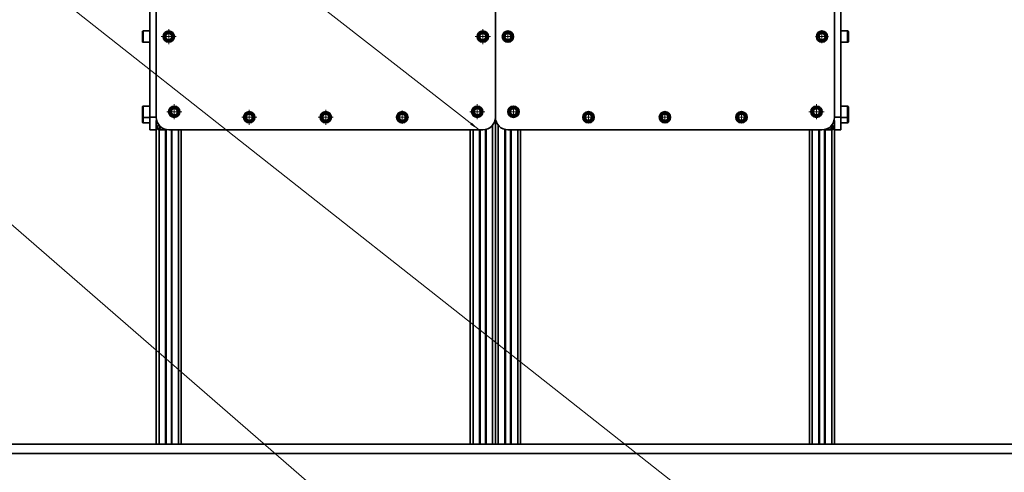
# Model space of a CAD drawing. Header units: millimetres. Extents: x -14862 to 14862, y -10512 to 10512.
# Tile 134 of 199: x -7776 to -6209, y 7191 to 7911. Entities that reach past the tile are written whole.
import ezdxf

# ---------------------------------------------------------------- set-up
doc = ezdxf.new("R2010")
doc.units = ezdxf.units.MM
doc.header["$LTSCALE"] = 4
doc.linetypes.add('点画线', pattern=[18, 12, -2, 2, -2])
doc.layers.get('0').update_dxf_attribs({"lineweight": 18})
for name, color, linetype, lineweight in [('中心线层', 1, '点画线', 18), ('几何体', 7, 'Continuous', 35), ('尺寸线层', 3, 'Continuous', 18), ('注释', 3, 'Continuous', 18)]:
    doc.layers.add(name, color=color, linetype=linetype, lineweight=lineweight)
doc.styles.add('标准', font='txt', dxfattribs={"width": 0.667})
doc.dimstyles.new('GB_尺寸', dxfattribs={"dimtxt": 3.5, "dimasz": 4, "dimexe": 2, "dimexo": 0, "dimtad": 1, "dimdsep": 46, "dimtxsty": '标准', "dimblk": '_CAXARROW', "dimcen": 0, "dimdle": 8, "dimazin": 2, "dimtfac": 0.707107, "dimtdec": 3, "dimtmove": 2, "dimatfit": 3, "dimfxl": 0, "dimfrac": 2, "dimtolj": 1, "dimarcsym": 0})

# ---------------------------------------------------------------- blocks, each defined once
blk = doc.blocks.new('*X95')
at = {"layer": '注释', "color": 0, "linetype": 'Continuous'}
blk.add_line((2706.9, -2349.8), (0, 0), dxfattribs=at)
blk = doc.blocks.new('*X96')
at = {"layer": '注释', "color": 0, "linetype": 'Continuous'}
blk.add_line((2659.6, -2094.9), (0, 0), dxfattribs=at)
blk = doc.blocks.new('*X97')
at = {"layer": '注释', "linetype": 'Continuous'}
blk.add_hatch(color=0, dxfattribs=at).paths.add_polyline_path([(1362, -1061.8), (1347.9, -1053.4), (1350.4, -1050.2)], flags=0)
at = {"layer": '注释', "color": 0, "linetype": 'Continuous'}
blk.add_line((1362, -1061.8), (0, 0), dxfattribs=at)
blk = doc.blocks.new('*X147')
at = {"layer": '尺寸线层'}
for points in [[(-12777.3, 8485.9), (-12764.8, 8385.9), (-12789.8, 8385.9)], [(-12777.3, 5485.9), (-12764.8, 5585.9), (-12789.8, 5585.9)]]:
    blk.add_hatch(color=0, dxfattribs=at).paths.add_polyline_path(points, flags=0)
at = {"layer": '尺寸线层', "color": 0}
for p, q in [((-7328.9, 8485.9), (-12827.3, 8485.9)), ((-12777.3, 8485.9), (-12777.3, 5485.9)), ((-7474.9, 5485.9), (-12827.3, 5485.9))]:
    blk.add_line(p, q, dxfattribs=at)
at = {"layer": '尺寸线层', "color": 0, "insert": (-12836.1, 6985.9), "char_height": 87.5, "width": 340.654, "attachment_point": 5, "rotation": 90, "line_spacing_factor": 1.15057, "style": '标准'}
blk.add_mtext('\\T1.1;3000', dxfattribs=at)
blk = doc.blocks.new('_CAXARROW')
blk.add_hatch(color=0).paths.add_polyline_path([(0, 0), (-1, 0.125), (-1, -0.125)], flags=0)

msp = doc.modelspace()

# ---------------------------------------------------------------- linework, layer by layer
at = {"layer": '中心线层'}
for p, q in [((-7538.86, 7872.119), (-7538.86, 7896.119)), ((-7038.86, 7872.119), (-7038.86, 7896.119)), ((-6998.86, 7876.119), (-6998.86, 7892.116)), ((-6498.859, 7873.619), (-6498.859, 7894.619)), ((-7550.86, 7884.119), (-7526.86, 7884.119)), ((-7050.86, 7884.119), (-7026.86, 7884.119)), ((-7006.858, 7884.117), (-6990.861, 7884.117)), ((-6509.359, 7884.119), (-6488.359, 7884.119)), ((-7530.073, 7752.686), (-7530.073, 7776.686)), ((-7047.646, 7752.686), (-7047.646, 7776.686)), ((-6507.646, 7752.686), (-6507.646, 7776.686)), ((-7542.073, 7764.686), (-7518.073, 7764.686)), ((-7410.64, 7743.9), (-7410.64, 7767.9)), ((-7288.86, 7743.9), (-7288.86, 7767.9)), ((-7167.079, 7745.4), (-7167.079, 7766.399)), ((-7059.646, 7764.686), (-7035.646, 7764.686)), ((-6998.075, 7764.685), (-6982.071, 7764.685)), ((-6990.073, 7756.683), (-6990.073, 7772.686)), ((-6870.638, 7747.898), (-6870.638, 7763.901)), ((-6748.861, 7747.901), (-6748.861, 7763.898)), ((-6627.079, 7747.896), (-6627.079, 7763.9)), ((-6519.646, 7764.686), (-6495.646, 7764.686)), ((-7422.64, 7755.9), (-7398.64, 7755.9)), ((-7300.86, 7755.9), (-7276.86, 7755.9)), ((-7177.578, 7755.899), (-7156.579, 7755.899)), ((-6878.64, 7755.899), (-6862.637, 7755.899)), ((-6756.859, 7755.9), (-6740.862, 7755.9)), ((-6635.081, 7755.898), (-6619.077, 7755.898))]:
    msp.add_line(p, q, dxfattribs=at)
at = {"layer": '几何体'}
for p, q in [((-7568.859, 7755.9), (-7568.859, 8255.9)), ((-7558.86, 7755.9), (-7558.86, 8255.9)), ((-7018.86, 8255.9), (-7018.86, 7755.9)), ((-7018.86, 7755.9), (-7018.86, 8255.9)), ((-6478.86, 8255.9), (-6478.86, 7755.9)), ((-6468.859, 7755.9), (-6468.859, 8255.9)), ((-7580.859, 7876.619), (-7580.859, 7891.619)), ((-7568.859, 7893.119), (-7579.359, 7893.119)), ((-7579.359, 7893.119), (-7579.359, 7875.119)), ((-7544.615, 7883.667), (-7542.128, 7888.877)), ((-7542.128, 7888.877), (-7536.373, 7889.329)), ((-7536.373, 7889.329), (-7533.104, 7884.571)), ((-7044.615, 7883.667), (-7042.128, 7888.877)), ((-7042.128, 7888.877), (-7036.373, 7889.329)), ((-7036.373, 7889.329), (-7033.104, 7884.571)), ((-7004.615, 7883.667), (-7002.128, 7888.877)), ((-7002.128, 7888.877), (-6996.373, 7889.329)), ((-6996.373, 7889.329), (-6993.104, 7884.571)), ((-6504.615, 7883.667), (-6502.128, 7888.877)), ((-6502.128, 7888.877), (-6496.373, 7889.329)), ((-6496.373, 7889.329), (-6493.104, 7884.571)), ((-6458.36, 7893.119), (-6468.859, 7893.119)), ((-6458.36, 7875.119), (-6458.36, 7893.119)), ((-6456.859, 7891.619), (-6456.859, 7876.619)), ((-7579.359, 7875.119), (-7568.859, 7875.119)), ((-7541.345, 7878.908), (-7544.615, 7883.667)), ((-7535.59, 7879.36), (-7541.345, 7878.908)), ((-7533.104, 7884.571), (-7535.59, 7879.36)), ((-7041.345, 7878.908), (-7044.615, 7883.667)), ((-7035.59, 7879.36), (-7041.345, 7878.908)), ((-7033.104, 7884.571), (-7035.59, 7879.36)), ((-7001.345, 7878.908), (-7004.615, 7883.667)), ((-6995.59, 7879.36), (-7001.345, 7878.908)), ((-6993.104, 7884.571), (-6995.59, 7879.36)), ((-6501.345, 7878.908), (-6504.615, 7883.667)), ((-6495.59, 7879.36), (-6501.345, 7878.908)), ((-6493.104, 7884.571), (-6495.59, 7879.36)), ((-6468.859, 7875.119), (-6458.36, 7875.119)), ((-7580.859, 7757.186), (-7580.859, 7772.186)), ((-7568.859, 7773.686), (-7579.359, 7773.686)), ((-7579.359, 7773.686), (-7579.359, 7755.686)), ((-7535.828, 7764.234), (-7533.342, 7769.445)), ((-7532.559, 7759.476), (-7535.828, 7764.234)), ((-7533.342, 7769.445), (-7527.586, 7769.897)), ((-7526.803, 7759.928), (-7532.559, 7759.476)), ((-7527.586, 7769.897), (-7524.317, 7765.138)), ((-7524.317, 7765.138), (-7526.803, 7759.928)), ((-7416.396, 7755.447), (-7413.91, 7760.658)), ((-7413.91, 7760.658), (-7408.154, 7761.11)), ((-7408.154, 7761.11), (-7404.884, 7756.352)), ((-7294.615, 7755.447), (-7292.128, 7760.658)), ((-7292.128, 7760.658), (-7286.373, 7761.11)), ((-7286.373, 7761.11), (-7283.104, 7756.352)), ((-7172.834, 7755.447), (-7170.348, 7760.658)), ((-7170.348, 7760.658), (-7164.592, 7761.11)), ((-7164.592, 7761.11), (-7161.322, 7756.352)), ((-7053.402, 7764.234), (-7050.916, 7769.445)), ((-7050.133, 7759.476), (-7053.402, 7764.234)), ((-7050.916, 7769.445), (-7045.16, 7769.897)), ((-7044.377, 7759.928), (-7050.133, 7759.476)), ((-7045.16, 7769.897), (-7041.89, 7765.138)), ((-7041.89, 7765.138), (-7044.377, 7759.928)), ((-6995.828, 7764.234), (-6993.342, 7769.445)), ((-6992.559, 7759.476), (-6995.828, 7764.234)), ((-6993.342, 7769.445), (-6987.586, 7769.897)), ((-6986.803, 7759.928), (-6992.559, 7759.476)), ((-6987.586, 7769.897), (-6984.317, 7765.138)), ((-6984.317, 7765.138), (-6986.803, 7759.928)), ((-6876.396, 7755.447), (-6873.91, 7760.658)), ((-6873.91, 7760.658), (-6868.154, 7761.11)), ((-6868.154, 7761.11), (-6864.884, 7756.352)), ((-6754.615, 7755.447), (-6752.128, 7760.658)), ((-6752.128, 7760.658), (-6746.373, 7761.11)), ((-6746.373, 7761.11), (-6743.104, 7756.352)), ((-6632.834, 7755.447), (-6630.348, 7760.658)), ((-6630.348, 7760.658), (-6624.592, 7761.11)), ((-6624.592, 7761.11), (-6621.322, 7756.352)), ((-6513.402, 7764.234), (-6510.916, 7769.445)), ((-6510.133, 7759.476), (-6513.402, 7764.234)), ((-6510.916, 7769.445), (-6505.16, 7769.897)), ((-6504.376, 7759.928), (-6510.133, 7759.476)), ((-6505.16, 7769.897), (-6501.89, 7765.138)), ((-6501.89, 7765.138), (-6504.376, 7759.928)), ((-6458.36, 7773.686), (-6468.859, 7773.686)), ((-6458.36, 7755.686), (-6458.36, 7773.686)), ((-6456.859, 7772.186), (-6456.859, 7757.186)), ((-7580.859, 7748.4), (-7580.859, 7757.186)), ((-7579.359, 7755.686), (-7568.859, 7755.686)), ((-7579.359, 7755.686), (-7579.359, 7746.9)), ((-7579.359, 7746.9), (-7568.859, 7746.9)), ((-7568.859, 7755.9), (-7558.86, 7755.9)), ((-7568.859, 7735.9), (-7568.859, 7755.9)), ((-7558.86, 7740.4), (-7558.86, 7750.8)), ((-7558.86, 7750.8), (-7558.359, 7750.8)), ((-7558.359, 7750.8), (-7558.359, 7751.455)), ((-7556.859, 7747.182), (-7556.859, 7745.6)), ((-7556.859, 7745.6), (-7556.003, 7745.6)), ((-7413.127, 7750.689), (-7416.396, 7755.447)), ((-7407.37, 7751.141), (-7413.127, 7750.689)), ((-7404.884, 7756.352), (-7407.37, 7751.141)), ((-7291.345, 7750.689), (-7294.615, 7755.447)), ((-7285.59, 7751.141), (-7291.345, 7750.689)), ((-7283.104, 7756.352), (-7285.59, 7751.141)), ((-7169.565, 7750.689), (-7172.834, 7755.447)), ((-7163.809, 7751.141), (-7169.565, 7750.689)), ((-7161.322, 7756.352), (-7163.809, 7751.141)), ((-7018.86, 7235.9), (-7018.86, 7755.9)), ((-7018.86, 7755.9), (-7018.86, 7235.9)), ((-6873.127, 7750.689), (-6876.396, 7755.447)), ((-6867.37, 7751.141), (-6873.127, 7750.689)), ((-6864.884, 7756.352), (-6867.37, 7751.141)), ((-6751.345, 7750.689), (-6754.615, 7755.447)), ((-6745.59, 7751.141), (-6751.345, 7750.689)), ((-6743.104, 7756.352), (-6745.59, 7751.141)), ((-6629.565, 7750.689), (-6632.834, 7755.447)), ((-6623.809, 7751.141), (-6629.565, 7750.689)), ((-6621.322, 7756.352), (-6623.809, 7751.141)), ((-6480.86, 7745.6), (-6481.715, 7745.6)), ((-6480.86, 7747.182), (-6480.86, 7745.6)), ((-6479.359, 7750.8), (-6479.359, 7751.455)), ((-6478.86, 7750.8), (-6479.359, 7750.8)), ((-6478.86, 7755.9), (-6468.859, 7755.9)), ((-6478.86, 7740.4), (-6478.86, 7750.8)), ((-6468.859, 7755.9), (-6468.859, 7735.9)), ((-6468.859, 7755.686), (-6458.36, 7755.686)), ((-6468.859, 7746.9), (-6458.36, 7746.9)), ((-6458.36, 7746.9), (-6458.36, 7755.686)), ((-6456.859, 7757.186), (-6456.859, 7748.4)), ((-7558.86, 7735.9), (-7568.859, 7735.9)), ((-7558.86, 7740.4), (-7558.86, 7235.9)), ((-7554.359, 7743.26), (-7554.359, 7235.9)), ((-7543.959, 7735.9), (-7554.359, 7735.9)), ((-7549.159, 7738.756), (-7549.159, 7737.9)), ((-7549.159, 7737.9), (-7547.577, 7737.9)), ((-7543.959, 7736.561), (-7543.959, 7235.9)), ((-7543.959, 7736.4), (-7543.959, 7735.9)), ((-7543.303, 7736.4), (-7543.959, 7736.4)), ((-7542.959, 7736.324), (-7542.959, 7235.9)), ((-7038.859, 7735.9), (-7538.859, 7735.9)), ((-7534.759, 7735.9), (-7534.759, 7235.9)), ((-7533.759, 7735.9), (-7533.759, 7235.9)), ((-7523.359, 7735.9), (-7523.359, 7235.9)), ((-7518.86, 7735.9), (-7518.86, 7235.9)), ((-7058.86, 7735.9), (-7058.86, 7235.9)), ((-7054.359, 7735.9), (-7054.359, 7235.9)), ((-7043.959, 7735.9), (-7043.959, 7235.9)), ((-7042.959, 7735.9), (-7042.959, 7235.9)), ((-7034.759, 7736.324), (-7034.759, 7235.9)), ((-7033.759, 7736.561), (-7033.759, 7235.9)), ((-7023.359, 7743.26), (-7023.359, 7235.9)), ((-7014.359, 7235.9), (-7014.359, 7743.26)), ((-7003.959, 7235.9), (-7003.959, 7736.561)), ((-7002.959, 7235.9), (-7002.959, 7736.324)), ((-6498.859, 7735.9), (-6998.859, 7735.9)), ((-6994.759, 7235.9), (-6994.759, 7735.9)), ((-6993.759, 7235.9), (-6993.759, 7735.9)), ((-6983.359, 7235.9), (-6983.359, 7735.9)), ((-6978.86, 7235.9), (-6978.86, 7735.9)), ((-6518.86, 7235.9), (-6518.86, 7735.9)), ((-6514.359, 7235.9), (-6514.359, 7735.9)), ((-6503.959, 7235.9), (-6503.959, 7735.9)), ((-6502.959, 7235.9), (-6502.959, 7735.9)), ((-6494.759, 7235.9), (-6494.759, 7736.324)), ((-6494.415, 7736.4), (-6493.759, 7736.4)), ((-6493.759, 7235.9), (-6493.759, 7736.561)), ((-6493.759, 7736.4), (-6493.759, 7735.9)), ((-6493.759, 7735.9), (-6483.359, 7735.9)), ((-6488.56, 7737.9), (-6490.142, 7737.9)), ((-6488.56, 7738.756), (-6488.56, 7737.9)), ((-6483.359, 7235.9), (-6483.359, 7743.26)), ((-6478.86, 7235.9), (-6478.86, 7740.4)), ((-6468.859, 7735.9), (-6478.86, 7735.9)), ((466.141, 7235.9), (-11533.859, 7235.9)), ((-7554.359, 7235.9), (-7543.959, 7235.9)), ((-7533.759, 7235.9), (-7523.359, 7235.9)), ((-7054.359, 7235.9), (-7043.959, 7235.9)), ((-7033.759, 7235.9), (-7023.359, 7235.9)), ((-7003.959, 7235.9), (-7014.359, 7235.9)), ((-6983.359, 7235.9), (-6993.759, 7235.9)), ((-6503.959, 7235.9), (-6514.359, 7235.9)), ((-6483.359, 7235.9), (-6493.759, 7235.9)), ((466.141, 7220.9), (-11533.859, 7220.9))]:
    msp.add_line(p, q, dxfattribs=at)
for centre, radius in [((-7538.86, 7884.119), 9), ((-7538.859, 7884.119), 7.5), ((-7038.86, 7884.119), 9), ((-7038.859, 7884.119), 7.5), ((-6998.86, 7884.119), 9), ((-6998.859, 7884.119), 7.5), ((-6498.86, 7884.119), 9), ((-6498.859, 7884.119), 7.5), ((-7530.073, 7764.686), 9), ((-7530.073, 7764.686), 7.5), ((-7410.64, 7755.9), 9), ((-7410.64, 7755.9), 7.5), ((-7288.86, 7755.9), 9), ((-7288.859, 7755.9), 7.5), ((-7167.078, 7755.9), 9), ((-7167.079, 7755.899), 7.5), ((-7047.646, 7764.686), 9), ((-7047.646, 7764.686), 7.5), ((-6990.073, 7764.686), 9), ((-6990.073, 7764.686), 7.5), ((-6870.64, 7755.9), 9), ((-6870.641, 7755.9), 7.5), ((-6748.86, 7755.9), 9), ((-6748.859, 7755.9), 7.5), ((-6627.078, 7755.9), 9), ((-6627.079, 7755.899), 7.5), ((-6507.646, 7764.686), 9), ((-6507.646, 7764.686), 7.5)]:
    msp.add_circle(centre, radius, dxfattribs=at)
for centre, radius, start, end in [((-7579.36, 7891.62), 1.499, 89.953079, 180.042367), ((-7538.861, 7884.119), 4.999, 154.48625, 214.506033), ((-7538.859, 7884.118), 5, 94.49665, 154.488876), ((-7538.859, 7884.119), 4.999, 34.485761, 94.499163), ((-7538.858, 7884.118), 4.999, 334.486637, 34.505539), ((-7038.861, 7884.119), 4.999, 154.48625, 214.506033), ((-7038.859, 7884.118), 5, 94.49665, 154.488876), ((-7038.859, 7884.119), 4.999, 34.485761, 94.499163), ((-7038.858, 7884.118), 4.999, 334.486637, 34.505539), ((-6998.861, 7884.119), 4.999, 154.48625, 214.506033), ((-6998.859, 7884.118), 5, 94.49665, 154.488876), ((-6998.859, 7884.119), 4.999, 34.485761, 94.499163), ((-6998.858, 7884.118), 4.999, 334.486637, 34.505539), ((-6498.861, 7884.119), 4.999, 154.48625, 214.506033), ((-6498.859, 7884.118), 5, 94.49665, 154.488876), ((-6498.859, 7884.119), 4.999, 34.485761, 94.499163), ((-6498.858, 7884.118), 4.999, 334.486637, 34.505539), ((-6458.36, 7891.618), 1.501, 0.019815, 89.984738), ((-7579.36, 7876.618), 1.499, 179.957633, 270.046921), ((-7538.86, 7884.117), 4.999, 214.483284, 274.490992), ((-7538.859, 7884.119), 5, 274.485519, 334.487631), ((-7038.86, 7884.117), 4.999, 214.483284, 274.490992), ((-7038.859, 7884.119), 5, 274.485519, 334.487631), ((-6998.86, 7884.117), 4.999, 214.483284, 274.490992), ((-6998.859, 7884.119), 5, 274.485519, 334.487631), ((-6498.86, 7884.117), 4.999, 214.483284, 274.490992), ((-6498.859, 7884.119), 5, 274.485519, 334.487631), ((-6458.36, 7876.619), 1.501, 270.015262, 359.980185), ((-7579.36, 7772.187), 1.499, 89.953079, 180.042367), ((-7530.071, 7764.686), 5.002, 154.495445, 214.474942), ((-7530.072, 7764.686), 5.001, 94.498751, 154.486775), ((-7530.072, 7764.688), 5.001, 214.501023, 274.4839), ((-7530.073, 7764.685), 5.002, 34.501704, 94.481986), ((-7530.073, 7764.687), 5, 274.49665, 334.488876), ((-7530.074, 7764.687), 5.001, 334.495258, 34.475236), ((-7410.64, 7755.899), 5, 94.485519, 154.487631), ((-7410.641, 7755.898), 5.002, 34.501704, 94.481986), ((-7288.859, 7755.899), 5.001, 94.498751, 154.486775), ((-7288.859, 7755.901), 4.999, 34.484141, 94.49955), ((-7167.078, 7755.899), 5.001, 94.498751, 154.486775), ((-7167.079, 7755.898), 5.002, 34.501704, 94.481986), ((-7047.648, 7764.687), 4.999, 154.486437, 214.505739), ((-7047.646, 7764.686), 5, 94.485519, 154.487631), ((-7047.647, 7764.685), 4.999, 214.48346, 274.501463), ((-7047.646, 7764.685), 5.002, 34.501704, 94.481986), ((-7047.646, 7764.687), 5, 274.49665, 334.488876), ((-7047.648, 7764.687), 5.001, 334.495258, 34.475236), ((-6990.071, 7764.686), 5.002, 154.495445, 214.474942), ((-6990.072, 7764.686), 5.001, 94.498751, 154.486775), ((-6990.072, 7764.688), 5.001, 214.501023, 274.4839), ((-6990.073, 7764.685), 5.002, 34.501704, 94.481986), ((-6990.073, 7764.687), 5, 274.49665, 334.488876), ((-6990.074, 7764.687), 5.001, 334.495258, 34.475236), ((-6870.642, 7755.902), 4.997, 94.475653, 154.509873), ((-6870.641, 7755.898), 5.002, 34.501704, 94.481986), ((-6748.859, 7755.899), 5.001, 94.498751, 154.486775), ((-6748.859, 7755.901), 4.999, 34.484141, 94.49955), ((-6627.078, 7755.899), 5.001, 94.498751, 154.486775), ((-6627.079, 7755.898), 5.002, 34.501704, 94.481986), ((-6507.641, 7764.687), 5.005, 154.527098, 214.465078), ((-6507.646, 7764.686), 5, 94.485519, 154.487631), ((-6507.647, 7764.685), 4.999, 214.48346, 274.501463), ((-6507.647, 7764.685), 5.002, 34.501704, 94.481986), ((-6507.646, 7764.687), 5, 274.49665, 334.488876), ((-6507.648, 7764.687), 5.001, 334.495258, 34.475236), ((-6458.36, 7772.186), 1.501, 0.019815, 89.984738), ((-7579.36, 7757.185), 1.499, 179.957633, 270.046921), ((-7579.36, 7748.398), 1.499, 179.957633, 270.046921), ((-7538.858, 7755.901), 20.001, 180.003692, 269.997674), ((-7410.642, 7755.9), 4.999, 154.486437, 214.505739), ((-7410.641, 7755.899), 4.999, 214.485761, 274.499163), ((-7410.641, 7755.9), 5, 274.49665, 334.488876), ((-7410.642, 7755.9), 5.001, 334.495258, 34.475236), ((-7288.861, 7755.9), 4.999, 154.486437, 214.505739), ((-7288.86, 7755.898), 4.999, 214.484904, 274.490606), ((-7288.859, 7755.9), 5, 274.483419, 334.489731), ((-7288.857, 7755.899), 4.999, 334.48625, 34.506033), ((-7167.076, 7755.899), 5.002, 154.495445, 214.474942), ((-7167.078, 7755.901), 5.002, 214.503324, 274.4816), ((-7167.079, 7755.9), 5, 274.49665, 334.488876), ((-7167.08, 7755.9), 5.001, 334.495258, 34.475236), ((-7038.86, 7755.899), 20, 270.001056, 0.00031), ((-6998.858, 7755.901), 20.001, 180.003692, 269.997674), ((-6870.638, 7755.899), 5.002, 154.495445, 214.474942), ((-6870.641, 7755.899), 4.999, 214.485761, 274.499163), ((-6870.641, 7755.9), 5, 274.49665, 334.488876), ((-6870.642, 7755.9), 5.001, 334.495258, 34.475236), ((-6748.861, 7755.9), 4.999, 154.486437, 214.505739), ((-6748.86, 7755.898), 4.999, 214.484904, 274.490606), ((-6748.859, 7755.9), 5, 274.483419, 334.489731), ((-6748.857, 7755.899), 4.999, 334.48625, 34.506033), ((-6627.077, 7755.899), 5.002, 154.495445, 214.474942), ((-6627.078, 7755.901), 5.002, 214.503324, 274.4816), ((-6627.079, 7755.9), 5, 274.49665, 334.488876), ((-6627.08, 7755.9), 5.001, 334.495258, 34.475236), ((-6498.86, 7755.899), 20, 270.001056, 0.00031), ((-6458.36, 7757.187), 1.501, 270.015262, 359.980185), ((-6458.36, 7748.4), 1.501, 270.015262, 359.980185), ((-7554.36, 7740.4), 4.5, 179.999846, 270.005466), ((-7554.416, 7740.343), 3, 90.213637, 179.999636), ((-7554.415, 7740.344), 3, 180.006066, 359.78677), ((-6483.303, 7740.344), 3, 180.21323, 359.993934), ((-6483.36, 7740.4), 4.5, 270.006677, 0.000153), ((-6483.303, 7740.343), 3, 0.000327, 89.804679)]:
    msp.add_arc(centre, radius, start, end, dxfattribs=at)

# ---------------------------------------------------------------- block references
at = {"layer": '注释'}
for name, p in [('*X95', (-9185.756, 8797.707)), ('*X96', (-8795.2, 8797.707)), ('*X97', (-8406.851, 8797.707))]:
    msp.add_blockref(name, p, dxfattribs=at)

# ---------------------------------------------------------------- dimensions: what is measured, and where the dimension line sits
at = {"layer": '尺寸线层'}
dim = msp.add_linear_dim(base=(-12777.254, 5485.9), p1=(-7328.859, 8485.9), p2=(-7474.859, 5485.9), angle=270, dimstyle='GB_尺寸', override={"dimscale": 25, "dimsah": 1, "dimtfill": 1, "dimtzin": 8}, dxfattribs=at)
dim.commit()
dim.dimension.update_dxf_attribs({"geometry": '*X147', "text_midpoint": (-12836.141, 6985.9), "dimtype": 160})

doc.saveas('drawing.dxf')
